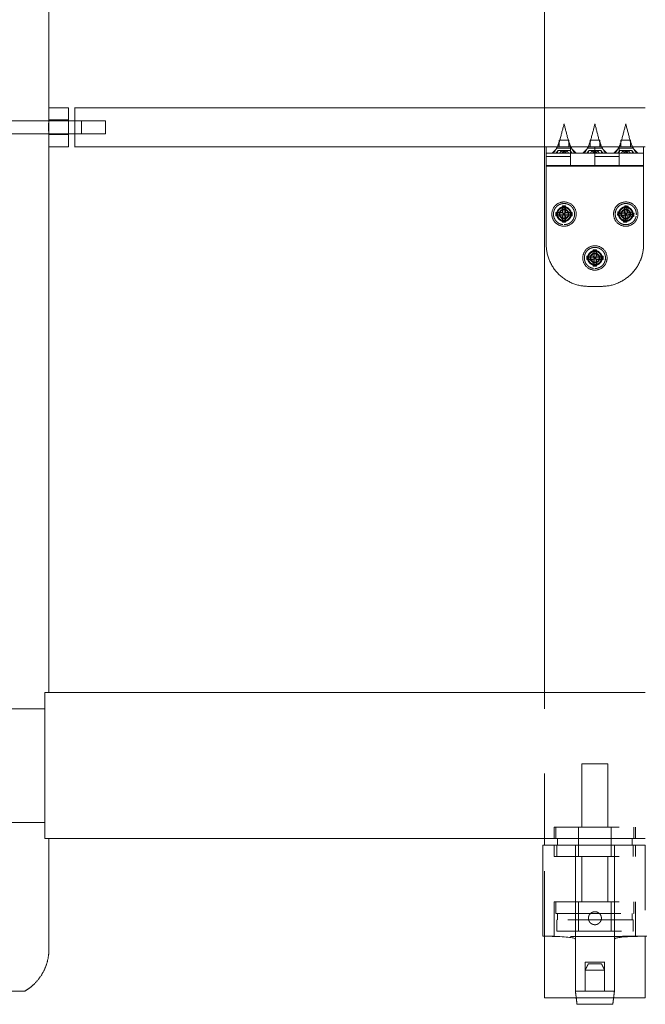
# Model space of a CAD drawing. Header units: centimetres. Extents: x 43 to 219, y 1 to 250.
# Tile 5 of 11: x 66 to 85, y 122 to 152. Entities that reach past the tile are written whole.
import ezdxf

# ---------------------------------------------------------------- set-up
doc = ezdxf.new("R2010")
doc.units = ezdxf.units.CM
doc.header["$MEASUREMENT"] = 0
doc.linetypes.add('Nascosto', pattern=[4, 2, -2])
doc.layers.add('Make2D$Nascosto$Curve', color=7, linetype='Nascosto', true_color=0x8c8c8c)
doc.layers.add('Make2D$Visibile$Curve', color=7, linetype='Continuous', true_color=0x000000)
doc.layers.add('Make2D$Visibile$CurveSilhouetteScena', color=7, linetype='Continuous', lineweight=50, true_color=0x000000)

msp = doc.modelspace()

# ---------------------------------------------------------------- linework, layer by layer
at = {"layer": 'Make2D$Nascosto$Curve', "color": 0, "lineweight": 9}
for points, degree in [([(82.371, 148.342), (82.371, 148.942), (82.371, 149.542)], 2), ([(65.121, 149.142), (66.121, 149.142), (67.121, 149.142)], 2), ([(67.121, 149.167), (67.421, 149.167), (67.721, 149.167)], 2), ([(67.121, 149.142), (67.422, 149.142), (67.722, 149.142)], 2), ([(67.922, 149.142), (68.022, 149.142), (68.121, 149.142)], 2), ([(68.121, 149.142), (68.489, 149.142), (68.857, 149.142)], 2), ([(67.121, 148.742), (66.121, 148.742), (65.121, 148.742)], 2), ([(67.722, 148.742), (67.422, 148.742), (67.121, 148.742)], 2), ([(67.721, 148.717), (67.421, 148.717), (67.121, 148.717)], 2), ([(68.121, 148.742), (68.022, 148.742), (67.922, 148.742)], 2), ([(68.857, 148.742), (68.489, 148.742), (68.121, 148.742)], 2), ([(82.771, 148.342), (82.795, 148.409), (82.818, 148.475), (82.841, 148.542)], 3), ([(82.821, 148.342), (82.821, 148.442), (82.821, 148.542)], 2), ([(83.101, 148.542), (83.125, 148.475), (83.148, 148.409), (83.171, 148.342)], 3), ([(83.121, 148.542), (83.121, 148.442), (83.121, 148.342)], 2), ([(83.721, 148.342), (83.745, 148.409), (83.768, 148.475), (83.791, 148.542)], 3), ([(83.771, 148.342), (83.771, 148.442), (83.771, 148.542)], 2), ([(84.051, 148.542), (84.075, 148.475), (84.098, 148.409), (84.121, 148.342)], 3), ([(84.071, 148.542), (84.071, 148.442), (84.071, 148.342)], 2), ([(84.671, 148.342), (84.695, 148.409), (84.718, 148.475), (84.741, 148.542)], 3), ([(84.721, 148.342), (84.721, 148.442), (84.721, 148.542)], 2), ([(85.001, 148.542), (85.025, 148.475), (85.048, 148.409), (85.071, 148.342)], 3), ([(85.021, 148.542), (85.021, 148.442), (85.021, 148.342)], 2), ([(82.596, 148.142), (82.671, 148.217), (82.746, 148.292)], 2), ([(82.646, 148.142), (82.688, 148.209), (82.73, 148.275), (82.771, 148.342)], 3), ([(82.721, 148.142), (82.754, 148.185), (82.787, 148.229)], 2), ([(82.746, 148.292), (82.746, 148.317), (82.746, 148.342)], 2), ([(82.76, 148.142), (82.773, 148.185), (82.787, 148.229)], 2), ([(82.787, 148.229), (82.879, 148.229), (82.971, 148.229)], 2), ([(82.83, 148.142), (82.862, 148.185), (82.895, 148.229)], 2), ([(82.922, 148.142), (82.908, 148.185), (82.895, 148.229)], 2), ([(82.971, 148.229), (82.939, 148.185), (82.906, 148.142)], 2), ([(82.944, 148.142), (82.958, 148.185), (82.971, 148.229)], 2), ([(82.999, 148.142), (82.985, 148.185), (82.971, 148.229)], 2), ([(83.037, 148.142), (83.004, 148.185), (82.971, 148.229)], 2), ([(83.048, 148.229), (83.01, 148.229), (82.971, 148.229)], 2), ([(83.021, 148.142), (83.035, 148.185), (83.048, 148.229)], 2), ([(83.156, 148.229), (83.102, 148.229), (83.048, 148.229)], 2), ([(83.113, 148.142), (83.081, 148.185), (83.048, 148.229)], 2), ([(83.183, 148.142), (83.17, 148.185), (83.156, 148.229)], 2), ([(83.222, 148.142), (83.189, 148.185), (83.156, 148.229)], 2), ([(83.171, 148.342), (83.213, 148.275), (83.255, 148.209), (83.296, 148.142)], 3), ([(83.196, 148.342), (83.196, 148.317), (83.196, 148.292)], 2), ([(83.196, 148.292), (83.271, 148.217), (83.346, 148.142)], 2), ([(83.546, 148.142), (83.621, 148.217), (83.696, 148.292)], 2), ([(83.596, 148.142), (83.638, 148.209), (83.68, 148.275), (83.721, 148.342)], 3), ([(83.671, 148.142), (83.704, 148.185), (83.737, 148.229)], 2), ([(83.696, 148.292), (83.696, 148.317), (83.696, 148.342)], 2), ([(83.71, 148.142), (83.723, 148.185), (83.737, 148.229)], 2), ([(83.737, 148.229), (83.829, 148.229), (83.921, 148.229)], 2), ([(83.78, 148.142), (83.812, 148.185), (83.845, 148.229)], 2), ([(83.872, 148.142), (83.858, 148.185), (83.845, 148.229)], 2), ([(83.921, 148.229), (83.889, 148.185), (83.856, 148.142)], 2), ([(83.894, 148.142), (83.908, 148.185), (83.921, 148.229)], 2), ([(83.949, 148.142), (83.935, 148.185), (83.921, 148.229)], 2), ([(83.987, 148.142), (83.954, 148.185), (83.921, 148.229)], 2), ([(83.998, 148.229), (83.96, 148.229), (83.921, 148.229)], 2), ([(83.971, 148.142), (83.985, 148.185), (83.998, 148.229)], 2), ([(84.106, 148.229), (84.052, 148.229), (83.998, 148.229)], 2), ([(84.063, 148.142), (84.031, 148.185), (83.998, 148.229)], 2), ([(84.133, 148.142), (84.12, 148.185), (84.106, 148.229)], 2), ([(84.172, 148.142), (84.139, 148.185), (84.106, 148.229)], 2), ([(84.121, 148.342), (84.163, 148.275), (84.205, 148.209), (84.246, 148.142)], 3), ([(84.146, 148.342), (84.146, 148.317), (84.146, 148.292)], 2), ([(84.146, 148.292), (84.221, 148.217), (84.296, 148.142)], 2), ([(84.496, 148.142), (84.571, 148.217), (84.646, 148.292)], 2), ([(84.546, 148.142), (84.588, 148.209), (84.63, 148.275), (84.671, 148.342)], 3), ([(84.621, 148.142), (84.654, 148.185), (84.687, 148.229)], 2), ([(84.646, 148.292), (84.646, 148.317), (84.646, 148.342)], 2), ([(84.66, 148.142), (84.673, 148.185), (84.687, 148.229)], 2), ([(84.687, 148.229), (84.779, 148.229), (84.871, 148.229)], 2), ([(84.73, 148.142), (84.762, 148.185), (84.795, 148.229)], 2), ([(84.822, 148.142), (84.808, 148.185), (84.795, 148.229)], 2), ([(84.871, 148.229), (84.839, 148.185), (84.806, 148.142)], 2), ([(84.844, 148.142), (84.858, 148.185), (84.871, 148.229)], 2), ([(84.899, 148.142), (84.885, 148.185), (84.871, 148.229)], 2), ([(84.937, 148.142), (84.904, 148.185), (84.871, 148.229)], 2), ([(84.948, 148.229), (84.91, 148.229), (84.871, 148.229)], 2), ([(84.921, 148.142), (84.935, 148.185), (84.948, 148.229)], 2), ([(85.056, 148.229), (85.002, 148.229), (84.948, 148.229)], 2), ([(85.013, 148.142), (84.981, 148.185), (84.948, 148.229)], 2), ([(85.083, 148.142), (85.07, 148.185), (85.056, 148.229)], 2), ([(85.122, 148.142), (85.089, 148.185), (85.056, 148.229)], 2), ([(85.071, 148.342), (85.113, 148.275), (85.155, 148.209), (85.196, 148.142)], 3), ([(85.096, 148.342), (85.096, 148.317), (85.096, 148.292)], 2), ([(85.096, 148.292), (85.171, 148.217), (85.246, 148.142)], 2), ([(82.421, 148.042), (82.796, 148.042), (83.171, 148.042)], 2), ([(82.906, 148.142), (82.914, 148.142), (82.922, 148.142)], 2), ([(83.222, 148.142), (83.167, 148.142), (83.113, 148.142)], 2), ([(83.856, 148.142), (83.864, 148.142), (83.872, 148.142)], 2), ([(83.921, 148.042), (84.296, 148.042), (84.671, 148.042)], 2), ([(84.121, 148.142), (84.092, 148.142), (84.063, 148.142)], 2), ([(84.806, 148.142), (84.814, 148.142), (84.822, 148.142)], 2), ([(85.122, 148.142), (85.067, 148.142), (85.013, 148.142)], 2), ([(83.171, 147.759), (82.796, 147.759), (82.421, 147.759)], 2), ([(83.171, 147.759), (83.546, 147.759), (83.921, 147.759)], 2), ([(84.671, 147.759), (84.296, 147.759), (83.921, 147.759)], 2), ([(84.671, 147.759), (85.046, 147.759), (85.421, 147.759)], 2), ([(82.371, 127.042), (82.371, 129.292), (82.371, 131.542)], 2), ([(65.396, 131.042), (66.196, 131.042), (66.996, 131.042)], 2), ([(83.521, 127.392), (83.521, 128.367), (83.521, 129.342)], 2), ([(84.321, 129.342), (84.321, 128.367), (84.321, 127.392)], 2), ([(66.996, 127.542), (66.196, 127.542), (65.396, 127.542)], 2), ([(82.671, 127.042), (82.671, 127.217), (82.671, 127.392)], 2), ([(82.721, 127.042), (82.721, 127.217), (82.721, 127.392)], 2), ([(83.421, 126.492), (83.421, 126.942), (83.421, 127.392)], 2), ([(84.421, 127.392), (84.421, 126.942), (84.421, 126.492)], 2), ([(85.121, 127.392), (85.121, 127.217), (85.121, 127.042)], 2), ([(85.171, 127.392), (85.171, 127.217), (85.171, 127.042)], 2), ([(82.371, 124.041), (82.371, 125.441), (82.371, 126.842)], 2), ([(82.671, 126.492), (82.671, 126.667), (82.671, 126.842)], 2), ([(82.746, 126.492), (82.746, 126.667), (82.746, 126.842)], 2), ([(85.096, 126.842), (85.096, 126.667), (85.096, 126.492)], 2), ([(85.171, 126.842), (85.171, 126.667), (85.171, 126.492)], 2), ([(85.471, 126.842), (85.471, 125.441), (85.471, 124.041)], 2), ([(83.521, 125.092), (83.521, 125.792), (83.521, 126.492)], 2), ([(84.321, 126.492), (84.321, 125.792), (84.321, 125.092)], 2), ([(82.671, 124.042), (82.671, 124.567), (82.671, 125.092)], 2), ([(82.721, 124.742), (82.721, 124.917), (82.721, 125.092)], 2), ([(83.421, 124.192), (83.421, 124.642), (83.421, 125.092)], 2), ([(84.421, 125.092), (84.421, 124.642), (84.421, 124.192)], 2), ([(85.121, 125.092), (85.121, 124.917), (85.121, 124.742)], 2), ([(85.171, 125.092), (85.171, 124.567), (85.171, 124.042)], 2), ([(82.771, 124.542), (82.771, 124.642), (82.771, 124.742)], 2), ([(85.071, 124.742), (85.071, 124.642), (85.071, 124.542)], 2), ([(82.746, 124.192), (82.746, 124.367), (82.746, 124.542)], 2), ([(85.096, 124.542), (85.096, 124.367), (85.096, 124.192)], 2), ([(82.321, 124.042), (82.496, 124.042), (82.671, 124.042)], 2), ([(85.171, 124.042), (85.346, 124.042), (85.521, 124.042)], 2), ([(83.621, 122.992), (83.621, 123.117), (83.621, 123.242)], 2), ([(83.621, 122.992), (83.671, 123.092), (83.721, 123.192)], 2), ([(84.121, 123.192), (84.171, 123.092), (84.221, 122.992)], 2), ([(84.221, 123.242), (84.221, 123.117), (84.221, 122.992)], 2), ([(83.621, 122.342), (83.621, 122.667), (83.621, 122.992)], 2), ([(84.221, 122.992), (84.221, 122.667), (84.221, 122.342)], 2), ([(84.496, 122.142), (83.921, 122.142), (83.346, 122.142)], 2)]:
    msp.add_open_spline(points, degree=degree, dxfattribs=at)
for points, weights, knots in [([(68.121, 148.742), (68.121, 148.742), (68.121, 148.942), (68.121, 149.142), (68.121, 149.142)], [1, 0.707106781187, 1, 0.707106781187, 1], [0.321251, 0.321251, 0.321251, 3.462844, 3.462844, 6.604436, 6.604436, 6.604436]), ([(82.821, 148.542), (82.821, 148.542), (82.971, 148.542), (83.121, 148.542), (83.121, 148.542)], [1, 0.707106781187, 1, 0.707106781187, 1], [2.356194, 2.356194, 2.356194, 4.712389, 4.712389, 7.068583, 7.068583, 7.068583]), ([(83.771, 148.542), (83.771, 148.542), (83.921, 148.542), (84.071, 148.542), (84.071, 148.542)], [1, 0.707106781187, 1, 0.707106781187, 1], [2.356194, 2.356194, 2.356194, 4.712389, 4.712389, 7.068583, 7.068583, 7.068583]), ([(84.721, 148.542), (84.721, 148.542), (84.871, 148.542), (85.021, 148.542), (85.021, 148.542)], [1, 0.707106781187, 1, 0.707106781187, 1], [2.356194, 2.356194, 2.356194, 4.712389, 4.712389, 7.068583, 7.068583, 7.068583]), ([(84.921, 148.542), (84.971, 148.542), (84.992, 148.542), (85.001, 148.542), (85.001, 148.542)], [0.853553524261, 0.853693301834, 1, 0.923806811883, 0.887255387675], [5.106064, 5.106064, 5.106064, 6.126106, 6.126106, 6.65732, 6.65732, 6.65732]), ([(83.171, 148.342), (83.171, 148.342), (83.171, 148.235), (83.171, 148.194), (83.171, 148.142)], [1, 0.906794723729, 1, 0.961273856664, 0.954728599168], [0, 0, 0, 2.789424, 2.789424, 3.94841, 3.94841, 3.94841]), ([(82.971, 145.942), (82.646, 145.942), (82.646, 146.267), (82.646, 146.592), (82.971, 146.592), (83.296, 146.592), (83.296, 146.267), (83.296, 145.942), (82.971, 145.942)], [1, 0.707106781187, 1, 0.707106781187, 1, 0.707106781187, 1, 0.707106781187, 1], [0, 0, 0, 5.105088, 5.105088, 10.210176, 10.210176, 15.315264, 15.315264, 20.420352, 20.420352, 20.420352]), ([(82.971, 146.042), (82.746, 146.042), (82.746, 146.267), (82.746, 146.492), (82.971, 146.492)], [1, 0.707106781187, 1, 0.707106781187, 1], [-9, -9, -9, -4.5, -4.5, 0, 0, 0]), ([(82.971, 146.067), (83.171, 146.067), (83.171, 146.267), (83.171, 146.467), (82.971, 146.467), (82.771, 146.467), (82.771, 146.267), (82.771, 146.067), (82.971, 146.067)], [1, 0.707106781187, 1, 0.707106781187, 1, 0.707106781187, 1, 0.707106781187, 1], [0, 0, 0, 3.141593, 3.141593, 6.283185, 6.283185, 9.424778, 9.424778, 12.566371, 12.566371, 12.566371]), ([(82.971, 146.117), (82.821, 146.117), (82.821, 146.267), (82.821, 146.417), (82.971, 146.417), (83.121, 146.417), (83.121, 146.267), (83.121, 146.117), (82.971, 146.117)], [1, 0.707106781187, 1, 0.707106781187, 1, 0.707106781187, 1, 0.707106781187, 1], [-9.424778, -9.424778, -9.424778, -7.068583, -7.068583, -4.712389, -4.712389, -2.356194, -2.356194, 0, 0, 0]), ([(82.971, 146.137), (83.101, 146.137), (83.101, 146.267), (83.101, 146.397), (82.971, 146.397), (82.841, 146.397), (82.841, 146.267), (82.841, 146.137), (82.971, 146.137)], [1, 0.707106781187, 1, 0.707106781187, 1, 0.707106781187, 1, 0.707106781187, 1], [0, 0, 0, 2.042035, 2.042035, 4.08407, 4.08407, 6.126106, 6.126106, 8.168141, 8.168141, 8.168141]), ([(82.971, 146.492), (83.196, 146.492), (83.196, 146.267), (83.196, 146.042), (82.971, 146.042)], [1, 0.707106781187, 1, 0.707106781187, 1], [-9, -9, -9, -4.5, -4.5, 0, 0, 0]), ([(85.195, 146.241), (85.169, 145.917), (84.845, 145.943), (84.521, 145.969), (84.548, 146.293), (84.574, 146.617), (84.898, 146.591), (85.221, 146.565), (85.195, 146.241)], [1, 0.707106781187, 1, 0.707106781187, 1, 0.707106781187, 1, 0.707106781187, 1], [0, 0, 0, 5.105088, 5.105088, 10.210176, 10.210176, 15.315264, 15.315264, 20.420352, 20.420352, 20.420352]), ([(84.871, 146.042), (84.646, 146.042), (84.646, 146.267), (84.646, 146.492), (84.871, 146.492)], [1, 0.707106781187, 1, 0.707106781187, 1], [-9, -9, -9, -4.5, -4.5, 0, 0, 0]), ([(85.071, 146.251), (85.087, 146.45), (84.888, 146.466), (84.688, 146.482), (84.672, 146.283), (84.656, 146.084), (84.855, 146.068), (85.055, 146.052), (85.071, 146.251)], [1, 0.707106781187, 1, 0.707106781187, 1, 0.707106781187, 1, 0.707106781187, 1], [0, 0, 0, 3.141593, 3.141593, 6.283185, 6.283185, 9.424778, 9.424778, 12.566371, 12.566371, 12.566371]), ([(84.871, 146.117), (84.721, 146.117), (84.721, 146.267), (84.721, 146.417), (84.871, 146.417), (85.021, 146.417), (85.021, 146.267), (85.021, 146.117), (84.871, 146.117)], [1, 0.707106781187, 1, 0.707106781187, 1, 0.707106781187, 1, 0.707106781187, 1], [-9.424778, -9.424778, -9.424778, -7.068583, -7.068583, -4.712389, -4.712389, -2.356194, -2.356194, 0, 0, 0]), ([(85.001, 146.257), (85.011, 146.386), (84.882, 146.397), (84.752, 146.407), (84.742, 146.277), (84.731, 146.148), (84.861, 146.137), (84.991, 146.127), (85.001, 146.257)], [1, 0.707106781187, 1, 0.707106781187, 1, 0.707106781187, 1, 0.707106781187, 1], [0, 0, 0, 2.042035, 2.042035, 4.08407, 4.08407, 6.126106, 6.126106, 8.168141, 8.168141, 8.168141]), ([(84.871, 146.492), (85.096, 146.492), (85.096, 146.267), (85.096, 146.042), (84.871, 146.042)], [1, 0.707106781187, 1, 0.707106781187, 1], [-9, -9, -9, -4.5, -4.5, 0, 0, 0]), ([(83.921, 144.592), (83.596, 144.592), (83.596, 144.917), (83.596, 145.242), (83.921, 145.242), (84.246, 145.242), (84.246, 144.917), (84.246, 144.592), (83.921, 144.592)], [1, 0.707106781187, 1, 0.707106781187, 1, 0.707106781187, 1, 0.707106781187, 1], [0, 0, 0, 5.105088, 5.105088, 10.210176, 10.210176, 15.315264, 15.315264, 20.420352, 20.420352, 20.420352]), ([(83.921, 144.692), (83.696, 144.692), (83.696, 144.917), (83.696, 145.142), (83.921, 145.142)], [1, 0.707106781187, 1, 0.707106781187, 1], [-9, -9, -9, -4.5, -4.5, 0, 0, 0]), ([(83.921, 144.717), (84.121, 144.717), (84.121, 144.917), (84.121, 145.117), (83.921, 145.117), (83.721, 145.117), (83.721, 144.917), (83.721, 144.717), (83.921, 144.717)], [1, 0.707106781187, 1, 0.707106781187, 1, 0.707106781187, 1, 0.707106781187, 1], [0, 0, 0, 3.141593, 3.141593, 6.283185, 6.283185, 9.424778, 9.424778, 12.566371, 12.566371, 12.566371]), ([(83.921, 144.767), (83.771, 144.767), (83.771, 144.917), (83.771, 145.067), (83.921, 145.067), (84.071, 145.067), (84.071, 144.917), (84.071, 144.767), (83.921, 144.767)], [1, 0.707106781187, 1, 0.707106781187, 1, 0.707106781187, 1, 0.707106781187, 1], [-9.424778, -9.424778, -9.424778, -7.068583, -7.068583, -4.712389, -4.712389, -2.356194, -2.356194, 0, 0, 0]), ([(83.921, 144.787), (84.051, 144.787), (84.051, 144.917), (84.051, 145.047), (83.921, 145.047), (83.791, 145.047), (83.791, 144.917), (83.791, 144.787), (83.921, 144.787)], [1, 0.707106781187, 1, 0.707106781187, 1, 0.707106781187, 1, 0.707106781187, 1], [0, 0, 0, 2.042035, 2.042035, 4.08407, 4.08407, 6.126106, 6.126106, 8.168141, 8.168141, 8.168141]), ([(83.921, 145.142), (84.146, 145.142), (84.146, 144.917), (84.146, 144.692), (83.921, 144.692)], [1, 0.707106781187, 1, 0.707106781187, 1], [-9, -9, -9, -4.5, -4.5, 0, 0, 0]), ([(83.521, 129.342), (83.521, 129.342), (83.921, 129.342), (84.321, 129.342), (84.321, 129.342)], [1, 0.707106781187, 1, 0.707106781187, 1], [0, 0, 0, 6.283185, 6.283185, 12.566371, 12.566371, 12.566371]), ([(82.671, 127.392), (82.671, 127.392), (83.921, 127.392), (85.171, 127.392), (85.171, 127.392)], [1, 0.707106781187, 1, 0.707106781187, 1], [0, 0, 0, 19.634954, 19.634954, 39.269908, 39.269908, 39.269908]), ([(82.671, 126.492), (82.671, 126.492), (83.921, 126.492), (85.171, 126.492), (85.171, 126.492)], [1, 0.707106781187, 1, 0.707106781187, 1], [-58.904862, -58.904862, -58.904862, -39.269908, -39.269908, -19.634954, -19.634954, -19.634954]), ([(82.671, 125.092), (82.671, 125.092), (83.921, 125.092), (85.171, 125.092), (85.171, 125.092)], [1, 0.707106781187, 1, 0.707106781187, 1], [19.634954, 19.634954, 19.634954, 39.269908, 39.269908, 58.904862, 58.904862, 58.904862]), ([(82.721, 124.742), (82.721, 124.742), (83.838, 124.742), (84.954, 124.742), (85.11, 124.742)], [1, 0.731304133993, 1, 0.731304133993, 1], [1.672028, 1.672028, 1.672028, 19.68557, 19.68557, 37.699112, 37.699112, 37.699112]), ([(84.012, 124.414), (83.911, 124.362), (83.815, 124.423), (83.646, 124.529), (83.752, 124.698), (83.782, 124.745), (83.831, 124.77)], [0.866692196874, 0.809688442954, 1, 0.707106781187, 1, 0.897418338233, 0.866692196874], [1.100298, 1.100298, 1.100298, 3.141593, 3.141593, 6.283185, 6.283185, 7.383483, 7.383483, 7.383483]), ([(83.831, 124.77), (83.873, 124.792), (83.921, 124.792), (84.121, 124.792), (84.121, 124.592), (84.121, 124.47), (84.012, 124.414)], [0.874965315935, 0.909550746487, 1, 0.707106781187, 1, 0.797556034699, 0.874965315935], [-7.25335, -7.25335, -7.25335, -6.283185, -6.283185, -3.141593, -3.141593, -0.970165, -0.970165, -0.970165]), ([(85.085, 124.542), (84.933, 124.542), (83.84, 124.542), (82.746, 124.542), (82.746, 124.542)], [1, 0.731304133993, 1, 0.731304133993, 1], [0, 0, 0, 17.63826, 17.63826, 35.27652, 35.27652, 35.27652]), ([(82.746, 124.192), (82.746, 124.192), (83.84, 124.192), (84.933, 124.192), (85.085, 124.192)], [1, 0.731304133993, 1, 0.731304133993, 1], [1.637194, 1.637194, 1.637194, 19.275454, 19.275454, 36.913714, 36.913714, 36.913714]), ([(84.121, 123.192), (84.121, 123.192), (83.921, 123.192), (83.721, 123.192), (83.721, 123.192)], [1, 0.707106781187, 1, 0.707106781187, 1], [0, 0, 0, 3.141593, 3.141593, 6.283185, 6.283185, 6.283185]), ([(83.621, 122.992), (83.621, 122.992), (83.921, 122.992), (84.221, 122.992), (84.221, 122.992)], [1, 0.707106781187, 1, 0.707106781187, 1], [9.424778, 9.424778, 9.424778, 14.137167, 14.137167, 18.849556, 18.849556, 18.849556]), ([(84.471, 121.942), (84.471, 121.942), (83.921, 121.942), (83.371, 121.942), (83.371, 121.942)], [1, 0.707106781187, 1, 0.707106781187, 1], [-17.27876, -17.27876, -17.27876, -8.63938, -8.63938, 0, 0, 0])]:
    msp.add_rational_spline(points, weights, degree=2, knots=knots, dxfattribs=at)
for points, weights in [([(68.857, 149.142), (68.857, 149.142), (68.857, 148.942)], [1, 0.707106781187, 1]), ([(68.857, 148.942), (68.857, 148.742), (68.857, 148.742)], [1, 0.707106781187, 1]), ([(82.746, 148.292), (82.746, 148.292), (82.971, 148.292)], [0.999999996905, 0.707106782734, 1]), ([(82.971, 148.292), (83.196, 148.292), (83.196, 148.292)], [1, 0.707106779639, 1.00000000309]), ([(83.696, 148.292), (83.696, 148.292), (83.921, 148.292)], [0.999999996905, 0.707106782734, 1]), ([(83.921, 148.142), (83.921, 148.342), (83.921, 148.342)], [1, 0.816496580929, 1]), ([(83.921, 148.292), (84.146, 148.292), (84.146, 148.292)], [1, 0.707106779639, 1.00000000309]), ([(84.646, 148.292), (84.646, 148.292), (84.871, 148.292)], [0.999999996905, 0.707106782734, 1]), ([(84.671, 148.342), (84.671, 148.342), (84.671, 148.142)], [1, 0.816496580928, 1]), ([(84.871, 148.292), (85.096, 148.292), (85.096, 148.292)], [1, 0.707106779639, 1.00000000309]), ([(85.11, 124.742), (85.121, 124.742), (85.121, 124.742)], [1, 0.997574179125, 1]), ([(85.085, 124.542), (85.096, 124.542), (85.096, 124.542)], [1, 0.997574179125, 1]), ([(85.085, 124.192), (85.096, 124.192), (85.096, 124.192)], [1, 0.997574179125, 1]), ([(83.621, 123.242), (83.621, 123.242), (83.921, 123.242)], [1, 0.707106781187, 1]), ([(83.921, 123.242), (84.221, 123.242), (84.221, 123.242)], [1, 0.707106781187, 1])]:
    msp.add_rational_spline(points, weights, degree=2, dxfattribs=at)
for points, knots in [([(82.841, 148.542), (82.881, 148.693), (82.92, 148.845), (82.96, 148.996), (82.964, 149.012), (82.968, 149.027), (82.971, 149.042)], [0.516748, 0.516748, 0.516748, 0.516748, 5.209402, 5.209402, 5.209402, 5.682984, 5.682984, 5.682984, 5.682984]), ([(82.971, 149.042), (82.975, 149.027), (82.979, 149.012), (82.983, 148.996), (83.023, 148.845), (83.062, 148.693), (83.101, 148.542)], [-0.473582, -0.473582, -0.473582, -0.473582, 0, 0, 0, 4.692655, 4.692655, 4.692655, 4.692655]), ([(83.791, 148.542), (83.831, 148.693), (83.87, 148.845), (83.91, 148.996), (83.914, 149.012), (83.918, 149.027), (83.921, 149.042)], [0.516748, 0.516748, 0.516748, 0.516748, 5.209402, 5.209402, 5.209402, 5.682984, 5.682984, 5.682984, 5.682984]), ([(83.921, 149.042), (83.925, 149.027), (83.929, 149.012), (83.933, 148.996), (83.973, 148.845), (84.012, 148.693), (84.051, 148.542)], [-0.473582, -0.473582, -0.473582, -0.473582, 0, 0, 0, 4.692655, 4.692655, 4.692655, 4.692655]), ([(84.741, 148.542), (84.781, 148.693), (84.82, 148.845), (84.86, 148.996), (84.864, 149.012), (84.868, 149.027), (84.871, 149.042)], [0.516748, 0.516748, 0.516748, 0.516748, 5.209402, 5.209402, 5.209402, 5.682984, 5.682984, 5.682984, 5.682984]), ([(84.871, 149.042), (84.875, 149.027), (84.879, 149.012), (84.883, 148.996), (84.923, 148.845), (84.962, 148.693), (85.001, 148.542)], [-0.473582, -0.473582, -0.473582, -0.473582, 0, 0, 0, 4.692655, 4.692655, 4.692655, 4.692655]), ([(85.171, 124.042), (85.171, 124.042), (85.17, 124.042), (85.162, 124.042), (85.155, 124.042), (85.132, 124.041), (85.108, 124.041), (85.061, 124.04), (85.043, 124.039), (85.005, 124.038), (84.984, 124.038), (84.916, 124.037), (84.864, 124.036), (84.748, 124.034), (84.684, 124.033), (84.583, 124.031), (84.548, 124.031), (84.475, 124.03), (84.438, 124.03), (84.324, 124.029), (84.246, 124.028), (84.126, 124.028), (84.086, 124.027), (84.004, 124.027), (83.963, 124.027), (83.84, 124.027), (83.759, 124.027), (83.638, 124.028), (83.598, 124.028), (83.52, 124.029), (83.443, 124.029), (83.369, 124.03), (83.297, 124.031), (83.262, 124.031), (83.159, 124.033), (83.096, 124.034), (83.01, 124.035), (82.982, 124.036), (82.93, 124.037), (82.905, 124.037), (82.837, 124.038), (82.799, 124.039), (82.751, 124.04), (82.737, 124.041), (82.714, 124.041), (82.704, 124.041), (82.68, 124.042), (82.672, 124.042), (82.671, 124.042), (82.671, 124.042), (82.671, 124.042)], [-58.961615, -58.961615, -58.961615, -58.961615, -57.739805, -57.739805, -56.511298, -56.511298, -54.054285, -54.054285, -52.825779, -52.825779, -51.597272, -51.597272, -49.140259, -49.140259, -46.683246, -46.683246, -45.45474, -45.45474, -44.226233, -44.226233, -41.76922, -41.76922, -40.540714, -40.540714, -39.312207, -39.312207, -36.855194, -36.855194, -35.626688, -35.626688, -34.398181, -33.169675, -33.169675, -31.941168, -31.941168, -29.484156, -29.484156, -28.255649, -28.255649, -27.027143, -27.027143, -24.57013, -24.57013, -23.341623, -23.341623, -22.113117, -22.113117, -19.656104, -19.656104, -19.643519, -19.643519, -19.643519, -19.643519])]:
    msp.add_open_spline(points, degree=3, knots=knots, dxfattribs=at)
at = {"layer": 'Make2D$Visibile$Curve', "color": 0, "lineweight": 9}
for points in [[(67.121, 181.542), (67.121, 165.542), (67.121, 149.542)], [(82.371, 149.542), (82.371, 165.542), (82.371, 181.542)], [(67.121, 149.542), (67.421, 149.542), (67.721, 149.542)], [(67.921, 149.142), (67.921, 149.342), (67.921, 149.542)], [(67.722, 149.142), (67.822, 149.142), (67.922, 149.142)], [(67.922, 148.742), (67.822, 148.742), (67.722, 148.742)], [(67.921, 148.342), (67.921, 148.542), (67.921, 148.742)], [(67.121, 148.342), (67.121, 139.942), (67.121, 131.542)], [(67.721, 148.342), (67.421, 148.342), (67.121, 148.342)], [(82.371, 131.542), (82.371, 139.942), (82.371, 148.342)], [(82.421, 148.142), (82.421, 148.242), (82.421, 148.342)], [(85.421, 148.342), (85.421, 148.242), (85.421, 148.142)], [(83.721, 148.142), (83.921, 148.142), (84.121, 148.142)], [(82.421, 145.342), (82.421, 146.542), (82.421, 147.742)], [(83.171, 147.742), (82.796, 147.742), (82.421, 147.742)], [(83.921, 147.742), (83.546, 147.742), (83.171, 147.742)], [(84.671, 147.742), (84.296, 147.742), (83.921, 147.742)], [(85.421, 147.742), (85.046, 147.742), (84.671, 147.742)], [(85.421, 145.342), (85.421, 146.542), (85.421, 147.742)], [(82.921, 146.517), (82.946, 146.492), (82.971, 146.467)], [(82.921, 146.517), (82.921, 146.417), (82.921, 146.317)], [(83.021, 146.517), (82.971, 146.517), (82.921, 146.517)], [(83.021, 146.517), (82.996, 146.492), (82.971, 146.467)], [(82.971, 146.467), (82.971, 146.367), (82.971, 146.267)], [(83.021, 146.317), (83.021, 146.417), (83.021, 146.517)], [(84.842, 146.52), (84.834, 146.421), (84.826, 146.321)], [(84.842, 146.52), (84.865, 146.493), (84.888, 146.466)], [(84.941, 146.512), (84.892, 146.516), (84.842, 146.52)], [(84.888, 146.466), (84.879, 146.367), (84.871, 146.267)], [(84.941, 146.512), (84.914, 146.489), (84.888, 146.466)], [(84.925, 146.313), (84.933, 146.413), (84.941, 146.512)], [(82.721, 146.317), (82.746, 146.292), (82.771, 146.267)], [(82.921, 146.317), (82.821, 146.317), (82.721, 146.317)], [(82.721, 146.317), (82.721, 146.267), (82.721, 146.217)], [(82.721, 146.217), (82.746, 146.242), (82.771, 146.267)], [(82.721, 146.217), (82.821, 146.217), (82.921, 146.217)], [(82.771, 146.267), (82.871, 146.267), (82.971, 146.267)], [(82.921, 146.317), (82.946, 146.292), (82.971, 146.267)], [(82.921, 146.217), (82.946, 146.242), (82.971, 146.267)], [(82.921, 146.217), (82.921, 146.117), (82.921, 146.017)], [(82.971, 146.267), (82.996, 146.292), (83.021, 146.317)], [(82.971, 146.067), (82.971, 146.167), (82.971, 146.267)], [(83.171, 146.267), (83.071, 146.267), (82.971, 146.267)], [(83.021, 146.217), (82.996, 146.242), (82.971, 146.267)], [(83.221, 146.317), (83.121, 146.317), (83.021, 146.317)], [(83.021, 146.017), (83.021, 146.117), (83.021, 146.217)], [(83.021, 146.217), (83.121, 146.217), (83.221, 146.217)], [(83.221, 146.317), (83.196, 146.292), (83.171, 146.267)], [(83.221, 146.217), (83.196, 146.242), (83.171, 146.267)], [(83.221, 146.217), (83.221, 146.267), (83.221, 146.317)], [(84.626, 146.337), (84.622, 146.287), (84.618, 146.237)], [(84.618, 146.237), (84.645, 146.26), (84.672, 146.283)], [(84.618, 146.237), (84.718, 146.229), (84.818, 146.221)], [(84.626, 146.337), (84.649, 146.31), (84.672, 146.283)], [(84.826, 146.321), (84.726, 146.329), (84.626, 146.337)], [(84.672, 146.283), (84.772, 146.275), (84.871, 146.267)], [(84.818, 146.221), (84.81, 146.122), (84.802, 146.022)], [(84.818, 146.221), (84.845, 146.244), (84.871, 146.267)], [(84.871, 146.267), (84.849, 146.294), (84.826, 146.321)], [(84.855, 146.068), (84.863, 146.167), (84.871, 146.267)], [(84.925, 146.313), (84.898, 146.29), (84.871, 146.267)], [(85.071, 146.251), (84.971, 146.259), (84.871, 146.267)], [(84.917, 146.213), (84.894, 146.24), (84.871, 146.267)], [(84.901, 146.014), (84.909, 146.114), (84.917, 146.213)], [(84.917, 146.213), (85.017, 146.205), (85.117, 146.197)], [(85.125, 146.297), (85.025, 146.305), (84.925, 146.313)], [(85.125, 146.297), (85.098, 146.274), (85.071, 146.251)], [(85.117, 146.197), (85.094, 146.224), (85.071, 146.251)], [(85.117, 146.197), (85.121, 146.247), (85.125, 146.297)], [(82.921, 146.017), (82.946, 146.042), (82.971, 146.067)], [(82.921, 146.017), (82.971, 146.017), (83.021, 146.017)], [(83.021, 146.017), (82.996, 146.042), (82.971, 146.067)], [(84.802, 146.022), (84.829, 146.045), (84.855, 146.068)], [(84.802, 146.022), (84.851, 146.018), (84.901, 146.014)], [(84.901, 146.014), (84.878, 146.041), (84.855, 146.068)], [(83.671, 144.967), (83.696, 144.942), (83.721, 144.917)], [(83.871, 144.967), (83.771, 144.967), (83.671, 144.967)], [(83.671, 144.967), (83.671, 144.917), (83.671, 144.867)], [(83.671, 144.867), (83.696, 144.892), (83.721, 144.917)], [(83.721, 144.917), (83.821, 144.917), (83.921, 144.917)], [(83.871, 145.167), (83.896, 145.142), (83.921, 145.117)], [(83.871, 145.167), (83.871, 145.067), (83.871, 144.967)], [(83.971, 145.167), (83.921, 145.167), (83.871, 145.167)], [(83.871, 144.967), (83.896, 144.942), (83.921, 144.917)], [(83.871, 144.867), (83.896, 144.892), (83.921, 144.917)], [(83.971, 145.167), (83.946, 145.142), (83.921, 145.117)], [(83.921, 145.117), (83.921, 145.017), (83.921, 144.917)], [(83.921, 144.917), (83.946, 144.942), (83.971, 144.967)], [(83.921, 144.717), (83.921, 144.817), (83.921, 144.917)], [(84.121, 144.917), (84.021, 144.917), (83.921, 144.917)], [(83.971, 144.867), (83.946, 144.892), (83.921, 144.917)], [(83.971, 144.967), (83.971, 145.067), (83.971, 145.167)], [(84.171, 144.967), (84.071, 144.967), (83.971, 144.967)], [(84.171, 144.967), (84.146, 144.942), (84.121, 144.917)], [(84.171, 144.867), (84.146, 144.892), (84.121, 144.917)], [(84.171, 144.867), (84.171, 144.917), (84.171, 144.967)], [(83.671, 144.867), (83.771, 144.867), (83.871, 144.867)], [(83.871, 144.867), (83.871, 144.767), (83.871, 144.667)], [(83.871, 144.667), (83.896, 144.692), (83.921, 144.717)], [(83.871, 144.667), (83.921, 144.667), (83.971, 144.667)], [(83.971, 144.667), (83.946, 144.692), (83.921, 144.717)], [(83.971, 144.667), (83.971, 144.767), (83.971, 144.867)], [(83.971, 144.867), (84.071, 144.867), (84.171, 144.867)], [(84.121, 144.042), (83.921, 144.042), (83.721, 144.042)], [(66.996, 127.042), (66.996, 129.292), (66.996, 131.542)], [(67.121, 131.542), (67.059, 131.542), (66.996, 131.542)], [(80.728, 131.542), (73.925, 131.542), (67.121, 131.542)], [(66.996, 127.042), (67.059, 127.042), (67.121, 127.042)], [(67.121, 127.042), (73.925, 127.042), (80.728, 127.042)], [(67.121, 127.042), (67.121, 125.342), (67.121, 123.642)], [(82.371, 126.842), (82.371, 126.942), (82.371, 127.042)], [(82.771, 126.842), (82.771, 126.942), (82.771, 127.042)], [(85.071, 127.042), (85.071, 126.942), (85.071, 126.842)], [(82.321, 124.042), (82.321, 125.442), (82.321, 126.842)], [(84.521, 126.842), (83.921, 126.842), (83.321, 126.842)], [(83.321, 122.342), (83.321, 124.592), (83.321, 126.842)], [(84.521, 122.342), (84.521, 124.592), (84.521, 126.842)], [(82.371, 122.142), (82.371, 123.091), (82.371, 124.041)], [(85.471, 124.041), (85.471, 123.091), (85.471, 122.142)], [(83.321, 122.342), (83.921, 122.342), (84.521, 122.342)], [(83.346, 122.142), (83.334, 122.242), (83.321, 122.342)], [(84.521, 122.342), (84.509, 122.242), (84.496, 122.142)], [(83.346, 122.142), (82.859, 122.142), (82.371, 122.142)], [(83.371, 121.942), (83.359, 122.042), (83.346, 122.142)], [(84.496, 122.142), (84.484, 122.042), (84.471, 121.942)], [(85.471, 122.142), (84.984, 122.142), (84.496, 122.142)]]:
    msp.add_open_spline(points, degree=2, dxfattribs=at)
for points, weights, knots in [([(67.121, 148.342), (67.121, 148.342), (67.121, 148.942), (67.121, 149.542), (67.121, 149.542)], [1, 0.707106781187, 1, 0.707106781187, 1], [-18.849556, -18.849556, -18.849556, -9.424778, -9.424778, 0, 0, 0]), ([(85.471, 149.542), (84.698, 149.542), (83.921, 149.542), (83.145, 149.542), (82.371, 149.542)], [0.963224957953, 0.980285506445, 1, 0.980285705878, 0.963225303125], [737.065517, 737.065517, 737.065517, 753.982237, 753.982237, 770.898786, 770.898786, 770.898786]), ([(67.721, 148.742), (67.721, 148.839), (67.721, 148.942), (67.721, 149.045), (67.721, 149.142)], [0.897358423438, 0.933647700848, 1, 0.933647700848, 0.897358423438], [26.139236, 26.139236, 26.139236, 28.274334, 28.274334, 30.409432, 30.409432, 30.409432]), ([(82.371, 148.342), (83.145, 148.342), (83.921, 148.342), (84.698, 148.342), (85.471, 148.342)], [0.963225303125, 0.980285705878, 1, 0.980285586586, 0.963225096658], [234.410863, 234.410863, 234.410863, 251.327412, 251.327412, 268.244064, 268.244064, 268.244064]), ([(82.421, 148.042), (82.421, 147.842), (82.421, 147.765), (82.421, 147.742), (82.421, 147.742)], [1, 0.831469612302, 1, 0.943089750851, 0.92461502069], [0, 0, 0, 4.009072, 4.009072, 5.362877, 5.362877, 5.362877]), ([(83.171, 147.742), (83.171, 147.742), (83.171, 147.765), (83.171, 147.842), (83.171, 148.042)], [0.92461502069, 0.943089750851, 1, 0.831469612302, 1], [10.673411, 10.673411, 10.673411, 12.027215, 12.027215, 16.036287, 16.036287, 16.036287]), ([(83.921, 147.742), (83.921, 147.742), (83.921, 147.783), (83.921, 147.854), (83.921, 147.991), (83.921, 148.068), (83.921, 148.142)], [0.955567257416, 0.943341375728, 1, 0.906794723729, 1, 0.945533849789, 0.954724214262], [1.093759, 1.093759, 1.093759, 2.789424, 2.789424, 5.578847, 5.578847, 7.208896, 7.208896, 7.208896]), ([(84.671, 147.742), (84.671, 147.742), (84.671, 147.765), (84.671, 147.842), (84.671, 148.042)], [0.92461502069, 0.943089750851, 1, 0.831469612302, 1], [10.673411, 10.673411, 10.673411, 12.027215, 12.027215, 16.036287, 16.036287, 16.036287]), ([(85.421, 147.742), (85.421, 147.742), (85.421, 147.783), (85.421, 147.854), (85.421, 147.991), (85.421, 148.068), (85.421, 148.142)], [0.955567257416, 0.943341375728, 1, 0.906794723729, 1, 0.945529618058, 0.954725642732], [1.093759, 1.093759, 1.093759, 2.789424, 2.789424, 5.578847, 5.578847, 7.209023, 7.209023, 7.209023]), ([(82.971, 145.892), (82.596, 145.892), (82.596, 146.267), (82.596, 146.642), (82.971, 146.642)], [1, 0.707106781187, 1, 0.707106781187, 1], [-23.56135, -23.56135, -23.56135, -17.671012, -17.671012, -11.780675, -11.780675, -11.780675]), ([(82.971, 145.892), (83.346, 145.892), (83.346, 146.267), (83.346, 146.642), (82.971, 146.642)], [1, 0.707106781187, 1, 0.707106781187, 1], [0, 0, 0, 5.890337, 5.890337, 11.780675, 11.780675, 11.780675]), ([(84.871, 145.892), (84.496, 145.892), (84.496, 146.267), (84.496, 146.642), (84.871, 146.642)], [1, 0.707106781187, 1, 0.707106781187, 1], [-23.56135, -23.56135, -23.56135, -17.671012, -17.671012, -11.780675, -11.780675, -11.780675]), ([(84.871, 145.892), (85.246, 145.892), (85.246, 146.267), (85.246, 146.642), (84.871, 146.642)], [1, 0.707106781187, 1, 0.707106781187, 1], [0, 0, 0, 5.890337, 5.890337, 11.780675, 11.780675, 11.780675]), ([(83.921, 145.292), (83.546, 145.292), (83.546, 144.917), (83.546, 144.542), (83.921, 144.542)], [1, 0.707106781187, 1, 0.707106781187, 1], [11.780675, 11.780675, 11.780675, 17.671012, 17.671012, 23.56135, 23.56135, 23.56135]), ([(83.921, 144.542), (84.296, 144.542), (84.296, 144.917), (84.296, 145.292), (83.921, 145.292)], [1, 0.707106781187, 1, 0.707106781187, 1], [0, 0, 0, 5.890337, 5.890337, 11.780675, 11.780675, 11.780675]), ([(66.37, 122.342), (66.542, 122.441), (66.682, 122.581), (66.902, 122.801), (67.016, 123.09), (67.121, 123.356), (67.121, 123.642)], [0.868494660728, 0.853553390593, 0.853553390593, 0.853553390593, 0.890165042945, 0.926776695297, 1], [7.966341, 7.966341, 7.966341, 11.935511, 11.935511, 18.148714, 18.148714, 23.871021, 23.871021, 23.871021]), ([(65.021, 122.342), (65.246, 122.342), (65.621, 122.342), (65.997, 122.342), (66.222, 122.342)], [0.858047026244, 0.827900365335, 1, 0.827887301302, 0.858051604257], [28.357369, 28.357369, 28.357369, 35.26429, 35.26429, 42.171736, 42.171736, 42.171736]), ([(84.471, 121.942), (84.471, 121.942), (83.921, 121.942), (83.371, 121.942), (83.371, 121.942)], [1, 0.707106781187, 1, 0.707106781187, 1], [-17.27876, -17.27876, -17.27876, -8.63938, -8.63938, 0, 0, 0])]:
    msp.add_rational_spline(points, weights, degree=2, knots=knots, dxfattribs=at)
for points, weights in [([(67.721, 149.142), (67.721, 149.542), (67.721, 149.542)], [0.897358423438, 0.773459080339, 1]), ([(82.371, 149.542), (67.921, 149.542), (67.921, 149.542)], [0.963225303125, 0.726821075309, 1]), ([(67.721, 148.342), (67.721, 148.342), (67.721, 148.742)], [1, 0.773459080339, 0.897358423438]), ([(67.921, 148.342), (67.921, 148.342), (82.371, 148.342)], [1, 0.726821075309, 0.963225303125]), ([(82.421, 148.142), (82.421, 148.142), (83.721, 148.142)], [1, 0.707106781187, 1]), ([(82.421, 148.142), (82.421, 148.094), (82.421, 148.042)], [1, 0.985598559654, 1]), ([(83.171, 148.142), (83.171, 148.094), (83.171, 148.042)], [0.954728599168, 0.948644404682, 0.970366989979]), ([(84.121, 148.142), (85.421, 148.142), (85.421, 148.142)], [1, 0.707106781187, 1]), ([(84.671, 148.042), (84.671, 148.094), (84.671, 148.142)], [1, 0.985598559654, 1]), ([(85.421, 147.759), (85.421, 147.742), (85.421, 147.742)], [1, 0.963453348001, 0.955567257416]), ([(83.721, 144.042), (82.421, 144.042), (82.421, 145.342)], [1, 0.707106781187, 1]), ([(85.421, 145.342), (85.421, 144.042), (84.121, 144.042)], [1, 0.707106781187, 1]), ([(84.712, 144.184), (85.421, 144.545), (85.421, 145.342)], [0.874965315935, 0.797556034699, 1]), ([(80.728, 131.542), (81.588, 131.542), (82.372, 131.542)], [1, 0.968178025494, 0.980685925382]), ([(82.372, 131.542), (82.707, 131.542), (83.009, 131.542)], [0.980685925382, 0.986135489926, 1]), ([(84.834, 131.542), (83.921, 131.542), (83.009, 131.542)], [1, 0.821428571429, 1]), ([(84.834, 131.542), (85.136, 131.542), (85.472, 131.542)], [1, 0.986133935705, 0.980684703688]), ([(82.371, 127.042), (81.588, 127.042), (80.728, 127.042)], [0.980685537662, 0.968178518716, 1]), ([(83.009, 127.042), (82.707, 127.042), (82.371, 127.042)], [1, 0.986134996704, 0.980685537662]), ([(83.009, 127.042), (83.921, 127.042), (84.834, 127.042)], [1, 0.821428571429, 1]), ([(85.471, 127.042), (85.136, 127.042), (84.834, 127.042)], [0.980685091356, 0.98613442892, 1]), ([(82.371, 126.842), (82.321, 126.842), (82.321, 126.842)], [0.977836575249, 0.98109747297, 1]), ([(82.607, 126.842), (82.443, 126.842), (82.371, 126.842)], [1, 0.973216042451, 0.977836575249]), ([(82.607, 126.842), (83.321, 126.842), (83.321, 126.842)], [1, 0.954313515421, 1]), ([(84.521, 126.842), (84.521, 126.842), (85.236, 126.842)], [1, 0.954313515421, 1]), ([(85.471, 126.842), (85.4, 126.842), (85.236, 126.842)], [0.977837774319, 0.973212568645, 1]), ([(66.222, 122.342), (66.37, 122.342), (66.37, 122.342)], [0.858051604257, 0.879219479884, 1])]:
    msp.add_rational_spline(points, weights, degree=2, dxfattribs=at)
for points, knots in [([(67.121, 148.742), (67.121, 148.742), (67.121, 148.743), (67.121, 148.749), (67.12, 148.752), (67.119, 148.762), (67.118, 148.769), (67.117, 148.783), (67.116, 148.791), (67.114, 148.81), (67.113, 148.82), (67.111, 148.842), (67.111, 148.853), (67.109, 148.878), (67.109, 148.89), (67.108, 148.916), (67.108, 148.929), (67.108, 148.968), (67.109, 148.995), (67.111, 149.043), (67.113, 149.065), (67.116, 149.093), (67.117, 149.101), (67.118, 149.116), (67.119, 149.122), (67.12, 149.132), (67.121, 149.136), (67.121, 149.141), (67.121, 149.142), (67.121, 149.142)], [6.311664, 6.311664, 6.311664, 6.311664, 6.706143, 6.706143, 7.100622, 7.100622, 7.495101, 7.495101, 7.88958, 7.88958, 8.284059, 8.284059, 8.678538, 8.678538, 9.073017, 9.073017, 9.467496, 9.467496, 10.256454, 10.256454, 11.045413, 11.045413, 11.439892, 11.439892, 11.834371, 11.834371, 12.22885, 12.22885, 12.623329, 12.623329, 12.623329, 12.623329]), ([(67.921, 149.142), (67.921, 149.142), (67.922, 149.137), (67.922, 149.122), (67.922, 149.116), (67.922, 149.101), (67.922, 149.093), (67.922, 149.074), (67.922, 149.064), (67.922, 149.042), (67.922, 149.031), (67.923, 149.006), (67.923, 148.994), (67.923, 148.968), (67.923, 148.955), (67.923, 148.942)], [12.601606, 12.601606, 12.601606, 12.601606, 13.389207, 13.389207, 13.783007, 13.783007, 14.176807, 14.176807, 14.570608, 14.570608, 14.964408, 14.964408, 15.358208, 15.358208, 15.749979, 15.749979, 15.749979, 15.749979]), ([(67.923, 148.942), (67.923, 148.942), (67.923, 148.942), (67.923, 148.929), (67.923, 148.916), (67.923, 148.89), (67.923, 148.877), (67.922, 148.853), (67.922, 148.842), (67.922, 148.82), (67.922, 148.81), (67.922, 148.782), (67.922, 148.767), (67.922, 148.752), (67.922, 148.748), (67.921, 148.743), (67.921, 148.742), (67.921, 148.742)], [15.749979, 15.749979, 15.749979, 15.749979, 15.752008, 15.752008, 16.145808, 16.145808, 16.539609, 16.539609, 16.933409, 16.933409, 17.327209, 17.327209, 18.114809, 18.114809, 18.50861, 18.50861, 18.901701, 18.901701, 18.901701, 18.901701]), ([(82.321, 124.042), (82.321, 124.042), (82.328, 124.042), (82.348, 124.041), (82.358, 124.041), (82.371, 124.041)], [-9.703278, -9.703278, -9.703278, -9.703278, -7.288603, -7.288603, -5.689187, -5.689187, -5.689187, -5.689187]), ([(82.371, 124.041), (82.378, 124.04), (82.386, 124.04), (82.406, 124.04), (82.419, 124.039), (82.449, 124.038), (82.466, 124.038), (82.52, 124.036), (82.561, 124.035), (82.607, 124.034)], [-5.689187, -5.689187, -5.689187, -5.689187, -4.859069, -4.859069, -3.644302, -3.644302, -2.429534, -2.429534, 0, 0, 0, 0]), ([(83.321, 123.944), (83.321, 123.957), (83.306, 123.968), (83.26, 123.983), (83.241, 123.988), (83.195, 123.996), (83.168, 124), (83.077, 124.011), (83.003, 124.017), (82.826, 124.027), (82.724, 124.031), (82.607, 124.034)], [0, 0, 0, 0, 6.078321, 6.078321, 9.117482, 9.117482, 12.156642, 12.156642, 18.234963, 18.234963, 24.313284, 24.313284, 24.313284, 24.313284]), ([(85.236, 124.034), (85.119, 124.031), (85.017, 124.027), (84.884, 124.02), (84.843, 124.017), (84.768, 124.011), (84.733, 124.007), (84.643, 123.996), (84.598, 123.988), (84.537, 123.968), (84.521, 123.957), (84.521, 123.944)], [0, 0, 0, 0, 6.07832, 6.07832, 9.11748, 9.11748, 12.15664, 12.15664, 18.23496, 18.23496, 24.31328, 24.31328, 24.31328, 24.31328]), ([(85.236, 124.034), (85.282, 124.035), (85.323, 124.036), (85.394, 124.038), (85.424, 124.039), (85.457, 124.04), (85.464, 124.04), (85.472, 124.041)], [-19.436276, -19.436276, -19.436276, -19.436276, -17.006741, -17.006741, -14.577207, -14.577207, -13.726557, -13.726557, -13.726557, -13.726557])]:
    msp.add_open_spline(points, degree=3, knots=knots, dxfattribs=at)
at = {"layer": 'Make2D$Visibile$CurveSilhouetteScena', "color": 0, "lineweight": 9}
for points in [[(67.121, 181.542), (67.121, 165.542), (67.121, 149.542)], [(82.371, 149.542), (82.371, 165.542), (82.371, 181.542)], [(67.121, 149.542), (67.421, 149.542), (67.721, 149.542)], [(67.921, 149.142), (67.921, 149.342), (67.921, 149.542)], [(67.722, 149.142), (67.822, 149.142), (67.922, 149.142)], [(67.922, 148.742), (67.822, 148.742), (67.722, 148.742)], [(67.921, 148.342), (67.921, 148.542), (67.921, 148.742)], [(67.121, 148.342), (67.121, 139.942), (67.121, 131.542)], [(67.721, 148.342), (67.421, 148.342), (67.121, 148.342)], [(82.371, 131.542), (82.371, 139.942), (82.371, 148.342)], [(80.728, 131.542), (73.925, 131.542), (67.121, 131.542)], [(67.121, 127.042), (73.925, 127.042), (80.728, 127.042)], [(67.121, 127.042), (67.121, 125.342), (67.121, 123.642)], [(82.371, 126.842), (82.371, 126.942), (82.371, 127.042)], [(82.321, 124.042), (82.321, 125.442), (82.321, 126.842)], [(82.371, 122.142), (82.371, 123.091), (82.371, 124.041)], [(85.471, 124.041), (85.471, 123.091), (85.471, 122.142)], [(83.346, 122.142), (82.859, 122.142), (82.371, 122.142)], [(83.371, 121.942), (83.359, 122.042), (83.346, 122.142)], [(84.496, 122.142), (84.484, 122.042), (84.471, 121.942)], [(85.471, 122.142), (84.984, 122.142), (84.496, 122.142)]]:
    msp.add_open_spline(points, degree=2, dxfattribs=at)
for points, weights in [([(67.721, 149.142), (67.721, 149.542), (67.721, 149.542)], [0.897358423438, 0.773459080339, 1]), ([(82.371, 149.542), (67.921, 149.542), (67.921, 149.542)], [0.963225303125, 0.726821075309, 1]), ([(67.721, 148.342), (67.721, 148.342), (67.721, 148.742)], [1, 0.773459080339, 0.897358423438]), ([(67.921, 148.342), (67.921, 148.342), (82.371, 148.342)], [1, 0.726821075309, 0.963225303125]), ([(80.728, 131.542), (81.588, 131.542), (82.372, 131.542)], [1, 0.968178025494, 0.980685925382]), ([(82.371, 127.042), (81.588, 127.042), (80.728, 127.042)], [0.980685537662, 0.968178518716, 1]), ([(82.371, 126.842), (82.321, 126.842), (82.321, 126.842)], [0.977836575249, 0.98109747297, 1]), ([(66.222, 122.342), (66.37, 122.342), (66.37, 122.342)], [0.858051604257, 0.879219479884, 1])]:
    msp.add_rational_spline(points, weights, degree=2, dxfattribs=at)
msp.add_open_spline([(82.321, 124.042), (82.321, 124.042), (82.328, 124.042), (82.348, 124.041), (82.358, 124.041), (82.371, 124.041)], degree=3, knots=[-9.703278, -9.703278, -9.703278, -9.703278, -7.288603, -7.288603, -5.689187, -5.689187, -5.689187, -5.689187], dxfattribs=at)
msp.add_rational_spline([(66.37, 122.342), (66.542, 122.441), (66.682, 122.581), (66.902, 122.801), (67.016, 123.09), (67.121, 123.356), (67.121, 123.642)], [0.868494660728, 0.853553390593, 0.853553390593, 0.853553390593, 0.890165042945, 0.926776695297, 1], degree=2, knots=[7.966341, 7.966341, 7.966341, 11.935511, 11.935511, 18.148714, 18.148714, 23.871021, 23.871021, 23.871021], dxfattribs=at)

doc.saveas('drawing.dxf')
